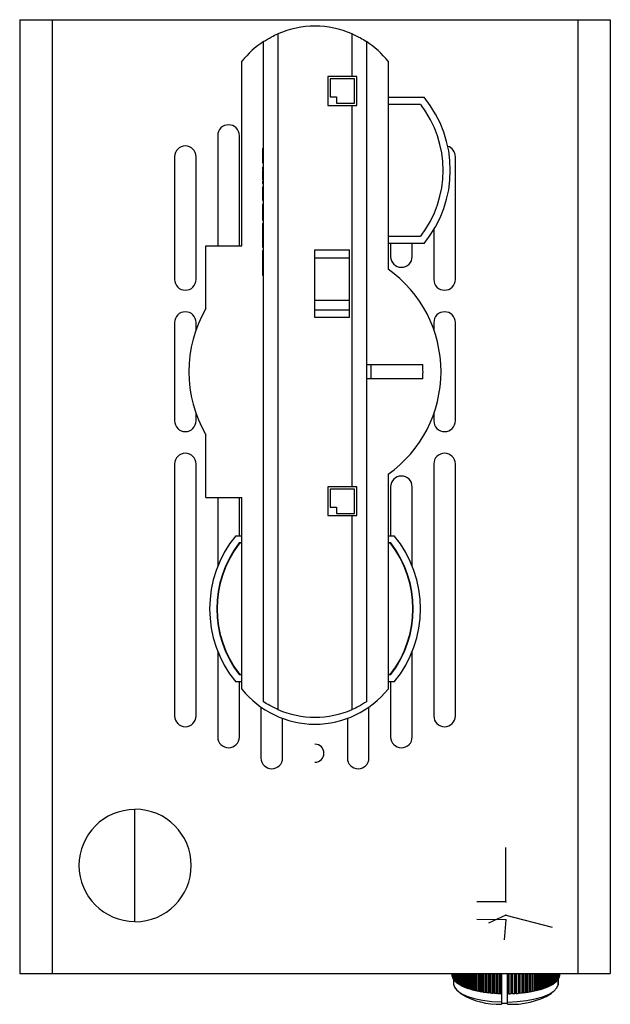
# Model space of a CAD drawing. Header units: millimetres. Extents: x 85 to 195, y -471 to -209.
# Tile 1 of 6: x 99 to 181, y -471 to -334. Entities that reach past the tile are written whole.
import ezdxf

# ---------------------------------------------------------------- set-up
doc = ezdxf.new("R2010")
doc.units = ezdxf.units.MM
doc.header["$PDSIZE"] = -1

msp = doc.modelspace()

# ---------------------------------------------------------------- linework, layer by layer
at = {"color": 7, "linetype": 'Continuous', "lineweight": 25}
for p, q in [((98.57, -333.84), (98.57, -466.34)), ((98.57, -333.84), (180.57, -333.84)), ((103.07, -333.84), (103.07, -466.34)), ((176.07, -333.84), (176.07, -466.34)), ((180.57, -333.84), (180.57, -466.34)), ((134.42, -335.8), (134.42, -429.68)), ((144.72, -341.74), (144.72, -335.8)), ((132.42, -428.6), (132.42, -336.88)), ((146.72, -336.88), (146.72, -428.6)), ((129.42, -365.24), (129.42, -339.62)), ((149.72, -339.62), (149.72, -368.48)), ((145.37, -341.74), (141.37, -341.74)), ((141.37, -341.74), (141.37, -345.74)), ((145.37, -345.74), (145.37, -341.74)), ((145.07, -342.04), (141.67, -342.04)), ((141.67, -342.04), (141.67, -344.54)), ((145.07, -345.44), (145.07, -342.04)), ((141.67, -344.54), (142.57, -344.54)), ((142.57, -344.54), (142.57, -345.44)), ((149.72, -344.62), (154.72, -344.62)), ((141.37, -345.74), (145.37, -345.74)), ((142.57, -345.44), (145.07, -345.44)), ((144.72, -398.74), (144.72, -345.74)), ((154.24, -345.62), (149.72, -345.62)), ((126.07, -349.94), (126.07, -365.24)), ((129.07, -365.24), (129.07, -349.94)), ((120.07, -352.87), (120.07, -369.92)), ((123.07, -369.92), (123.07, -352.87)), ((132.27, -351.73), (132.27, -353.71)), ((132.27, -351.73), (132.42, -351.73)), ((159.07, -369.92), (159.07, -352.87)), ((132.27, -353.71), (132.42, -353.71)), ((132.27, -354.34), (132.27, -354.65)), ((132.27, -354.34), (132.42, -354.34)), ((132.27, -354.65), (132.42, -354.65)), ((132.27, -354.66), (132.42, -354.66)), ((132.27, -355.48), (132.42, -355.48)), ((132.27, -356.23), (132.42, -356.23)), ((132.27, -356.27), (132.42, -356.27)), ((132.27, -356.27), (132.27, -356.58)), ((132.27, -356.58), (132.42, -356.58)), ((132.27, -357.07), (132.42, -357.07)), ((132.27, -357.07), (132.27, -358.91)), ((132.27, -358.91), (132.42, -358.91)), ((132.27, -359.45), (132.42, -359.45)), ((132.27, -359.45), (132.27, -360.15)), ((132.27, -360.15), (132.42, -360.15)), ((132.27, -360.95), (132.42, -360.95)), ((132.27, -361.65), (132.42, -361.65)), ((132.27, -361.7), (132.42, -361.7)), ((132.27, -362.14), (132.27, -365.46)), ((132.27, -362.14), (132.42, -362.14)), ((132.27, -363.8), (132.42, -363.8)), ((132.27, -363.85), (132.42, -363.85)), ((156.07, -363), (156.07, -369.92)), ((149.72, -363.92), (154.24, -363.92)), ((154.72, -364.92), (149.72, -364.92)), ((150.07, -364.92), (150.07, -366.74)), ((153.07, -366.74), (153.07, -364.92)), ((124.42, -373.98), (124.42, -365.24)), ((124.42, -365.24), (129.42, -365.24)), ((132.27, -365.46), (132.42, -365.46)), ((132.27, -365.91), (132.42, -365.91)), ((139.57, -375.22), (139.57, -365.8)), ((139.57, -365.8), (144.37, -365.8)), ((144.37, -375.22), (144.37, -365.8)), ((132.27, -367.8), (132.42, -367.8)), ((144.37, -366.98), (139.57, -366.98)), ((132.27, -369.32), (132.42, -369.32)), ((139.57, -372.79), (144.37, -372.79)), ((144.37, -374.19), (139.57, -374.19)), ((120.07, -375.92), (120.07, -389.56)), ((123.07, -376.91), (123.07, -375.92)), ((144.37, -375.22), (139.57, -375.22)), ((156.07, -375.92), (156.07, -376.91)), ((159.07, -389.56), (159.07, -375.92)), ((146.72, -381.74), (154.54, -381.74)), ((147.37, -383.74), (147.37, -381.74)), ((154.54, -383.74), (146.72, -383.74)), ((123.07, -389.56), (123.07, -388.57)), ((156.07, -388.57), (156.07, -389.56)), ((124.42, -400.24), (124.42, -391.5)), ((120.07, -395.56), (120.07, -430.56)), ((123.07, -430.56), (123.07, -395.56)), ((156.07, -395.56), (156.07, -430.56)), ((159.07, -430.56), (159.07, -395.56)), ((149.72, -396.99), (149.72, -426.83)), ((145.37, -398.74), (141.37, -398.74)), ((141.37, -398.74), (141.37, -402.74)), ((141.67, -399.04), (141.67, -401.54)), ((145.07, -399.04), (141.67, -399.04)), ((145.07, -402.44), (145.07, -399.04)), ((145.37, -402.74), (145.37, -398.74)), ((150.07, -398.74), (150.07, -405.53)), ((153.07, -409.77), (153.07, -398.74)), ((124.42, -400.24), (129.42, -400.24)), ((126.07, -400.24), (126.07, -409.77)), ((129.07, -405.53), (129.07, -400.24)), ((129.42, -426.83), (129.42, -400.24)), ((141.67, -401.54), (142.57, -401.54)), ((142.57, -401.54), (142.57, -402.44)), ((141.37, -402.74), (145.37, -402.74)), ((142.57, -402.44), (145.07, -402.44)), ((144.72, -429.68), (144.72, -402.74)), ((128.57, -405.53), (129.42, -405.53)), ((149.72, -405.53), (150.57, -405.53)), ((129.42, -406.53), (129.06, -406.53)), ((129.42, -406.58), (129.08, -406.58)), ((150.09, -406.53), (149.72, -406.53)), ((150.07, -406.58), (149.72, -406.58)), ((126.07, -421.59), (126.07, -433.49)), ((153.07, -433.49), (153.07, -421.59)), ((129.06, -424.83), (129.42, -424.83)), ((129.08, -424.78), (129.42, -424.78)), ((149.72, -424.78), (150.07, -424.78)), ((149.72, -424.83), (150.09, -424.83)), ((129.42, -425.83), (128.57, -425.83)), ((129.07, -433.49), (129.07, -425.83)), ((150.57, -425.83), (149.72, -425.83)), ((150.07, -425.83), (150.07, -433.49)), ((132.07, -429.33), (132.07, -436.41)), ((147.07, -436.41), (147.07, -429.33)), ((135.07, -436.41), (135.07, -430.91)), ((144.07, -430.91), (144.07, -436.41)), ((114.57, -459.1), (114.57, -443.57)), ((98.57, -466.34), (180.57, -466.34)), ((158.62, -466.59), (158.62, -466.34)), ((158.63, -466.34), (158.63, -466.66)), ((158.64, -466.77), (158.64, -466.34)), ((158.65, -466.34), (158.65, -466.84)), ((158.69, -466.95), (158.69, -466.34)), ((158.72, -466.34), (158.72, -467.02)), ((158.78, -467.12), (158.78, -466.34)), ((158.82, -466.34), (158.82, -467.19)), ((158.9, -467.29), (158.9, -466.34)), ((158.96, -466.34), (158.96, -467.36)), ((159.06, -467.46), (159.06, -466.34)), ((159.13, -466.34), (159.13, -467.53)), ((159.25, -467.63), (159.25, -466.34)), ((159.33, -466.34), (159.33, -467.69)), ((159.47, -467.79), (159.47, -466.34)), ((159.57, -466.34), (159.57, -467.85)), ((159.73, -467.94), (159.73, -466.34)), ((159.84, -466.34), (159.84, -468)), ((160.02, -468.09), (160.02, -466.34)), ((160.14, -466.34), (160.14, -468.15)), ((160.34, -468.23), (160.34, -466.34)), ((160.47, -466.34), (160.47, -468.29)), ((160.68, -468.37), (160.68, -466.34)), ((160.83, -466.34), (160.83, -468.42)), ((161.05, -468.49), (161.05, -466.34)), ((161.2, -468.49), (161.2, -466.34)), ((161.21, -466.34), (161.21, -468.54)), ((161.45, -468.61), (161.45, -466.34)), ((161.6, -468.6), (161.6, -466.34)), ((161.61, -466.34), (161.61, -468.65)), ((161.87, -468.71), (161.87, -466.34)), ((162.01, -468.7), (162.01, -466.34)), ((162.04, -466.34), (162.04, -468.75)), ((162.31, -468.81), (162.31, -466.34)), ((162.45, -468.79), (162.45, -466.34)), ((162.49, -466.34), (162.49, -468.84)), ((162.76, -468.89), (162.76, -466.34)), ((162.9, -468.87), (162.9, -466.34)), ((162.95, -466.34), (162.95, -468.92)), ((163.24, -468.96), (163.24, -466.34)), ((163.37, -468.94), (163.37, -466.34)), ((163.43, -466.34), (163.43, -468.99)), ((163.73, -469.03), (163.73, -466.34)), ((163.86, -469), (163.86, -466.34)), ((163.92, -466.34), (163.92, -469.05)), ((164.22, -469.08), (164.22, -466.34)), ((164.35, -469.05), (164.35, -466.34)), ((164.43, -466.34), (164.43, -469.09)), ((164.73, -469.11), (164.73, -466.34)), ((164.85, -469.08), (164.85, -466.34)), ((164.94, -466.34), (164.94, -469.13)), ((165.25, -469.14), (165.25, -466.34)), ((165.36, -469.11), (165.36, -466.34)), ((165.45, -466.34), (165.45, -469.15)), ((165.47, -469.15), (165.47, -466.34)), ((165.49, -466.34), (165.49, -470.5)), ((166.27, -466.34), (166.27, -469.15)), ((166.28, -469.15), (166.28, -466.34)), ((166.38, -469.12), (166.38, -466.34)), ((166.49, -466.34), (166.49, -469.15)), ((166.8, -469.14), (166.8, -466.34)), ((166.9, -469.1), (166.9, -466.34)), ((167.01, -466.34), (167.01, -469.14)), ((167.32, -469.12), (167.32, -466.34)), ((167.4, -469.08), (167.4, -466.34)), ((167.52, -466.34), (167.52, -469.11)), ((167.83, -469.08), (167.83, -466.34)), ((167.9, -469.04), (167.9, -466.34)), ((168.03, -466.34), (168.03, -469.07)), ((168.33, -469.04), (168.33, -466.34)), ((168.4, -468.99), (168.4, -466.34)), ((168.53, -466.34), (168.53, -469.01)), ((168.82, -468.98), (168.82, -466.34)), ((168.88, -468.93), (168.88, -466.34)), ((169.01, -466.34), (169.01, -468.95)), ((169.3, -468.91), (169.3, -466.34)), ((169.34, -468.86), (169.34, -466.34)), ((169.48, -466.34), (169.48, -468.87)), ((169.76, -468.82), (169.76, -466.34)), ((169.79, -468.77), (169.79, -466.34)), ((169.94, -466.34), (169.94, -468.79)), ((170.2, -468.73), (170.2, -466.34)), ((170.23, -468.68), (170.23, -466.34)), ((170.37, -466.34), (170.37, -468.69)), ((170.62, -468.63), (170.62, -466.34)), ((170.64, -468.58), (170.64, -466.34)), ((170.79, -466.34), (170.79, -468.58)), ((171.02, -468.51), (171.02, -466.34)), ((171.03, -468.46), (171.03, -466.34)), ((171.18, -466.34), (171.18, -468.46)), ((171.4, -468.39), (171.4, -466.34)), ((171.54, -466.34), (171.54, -468.34)), ((171.75, -468.26), (171.75, -466.34)), ((171.88, -466.34), (171.88, -468.2)), ((172.07, -468.12), (172.07, -466.34)), ((172.19, -466.34), (172.19, -468.06)), ((172.37, -467.97), (172.37, -466.34)), ((172.47, -466.34), (172.47, -467.91)), ((172.63, -467.82), (172.63, -466.34)), ((172.73, -466.34), (172.73, -467.76)), ((172.86, -467.66), (172.86, -466.34)), ((172.94, -466.34), (172.94, -467.59)), ((173.06, -467.49), (173.06, -466.34)), ((173.13, -466.34), (173.13, -467.43)), ((173.22, -467.33), (173.22, -466.34)), ((173.28, -466.34), (173.28, -467.26)), ((173.35, -467.15), (173.35, -466.34)), ((173.39, -466.34), (173.39, -467.08)), ((173.44, -466.98), (173.44, -466.34)), ((173.47, -466.34), (173.47, -466.91)), ((173.5, -466.8), (173.5, -466.34)), ((173.51, -466.34), (173.51, -466.73)), ((173.52, -466.62), (173.52, -466.34)), ((158.62, -466.59), (158.63, -466.59)), ((158.64, -466.77), (158.65, -466.77)), ((158.69, -466.95), (158.72, -466.95)), ((158.78, -467.12), (158.82, -467.13)), ((158.82, -467.19), (158.82, -467.83)), ((158.9, -467.29), (158.96, -467.31)), ((159.06, -467.46), (159.13, -467.48)), ((159.25, -467.63), (159.33, -467.64)), ((159.47, -467.79), (159.57, -467.8)), ((172.63, -467.77), (172.73, -467.76)), ((172.86, -467.6), (172.94, -467.59)), ((173.06, -467.44), (173.13, -467.43)), ((173.22, -467.27), (173.28, -467.26)), ((173.32, -467.83), (173.32, -467.19)), ((173.32, -467.2), (173.32, -467.9)), ((173.35, -467.09), (173.39, -467.08)), ((173.44, -466.92), (173.47, -466.91)), ((173.5, -466.73), (173.51, -466.73)), ((159.32, -468.73), (159.79, -469.14)), ((159.73, -467.94), (159.84, -467.95)), ((160.02, -468.09), (160.14, -468.1)), ((160.34, -468.23), (160.47, -468.24)), ((160.68, -468.37), (160.83, -468.37)), ((161.05, -468.49), (161.2, -468.49)), ((161.2, -468.49), (161.21, -468.54)), ((161.45, -468.61), (161.6, -468.6)), ((161.6, -468.6), (161.61, -468.65)), ((161.87, -468.71), (162.01, -468.7)), ((162.01, -468.7), (162.04, -468.75)), ((162.31, -468.81), (162.45, -468.79)), ((162.45, -468.79), (162.49, -468.84)), ((162.76, -468.89), (162.9, -468.87)), ((162.9, -468.87), (162.95, -468.92)), ((163.24, -468.96), (163.37, -468.94)), ((163.37, -468.94), (163.43, -468.99)), ((163.73, -469.03), (163.86, -469)), ((163.86, -469), (163.92, -469.05)), ((164.22, -469.08), (164.35, -469.05)), ((164.35, -469.05), (164.43, -469.09)), ((164.73, -469.11), (164.85, -469.08)), ((164.85, -469.08), (164.94, -469.13)), ((165.25, -469.14), (165.36, -469.11)), ((165.36, -469.11), (165.45, -469.15)), ((165.45, -469.15), (165.47, -469.15)), ((165.47, -469.15), (165.48, -469.08)), ((165.48, -469.08), (165.48, -470.3)), ((166.27, -469.15), (166.28, -469.15)), ((166.28, -469.15), (166.38, -469.12)), ((166.28, -470.31), (166.28, -469.15)), ((166.38, -469.12), (166.49, -469.15)), ((166.8, -469.14), (166.9, -469.1)), ((166.9, -469.1), (167.01, -469.14)), ((167.32, -469.12), (167.4, -469.08)), ((167.4, -469.08), (167.52, -469.11)), ((167.83, -469.08), (167.9, -469.04)), ((167.9, -469.04), (168.03, -469.07)), ((168.33, -469.04), (168.4, -468.99)), ((168.4, -468.99), (168.53, -469.01)), ((168.82, -468.98), (168.88, -468.93)), ((168.88, -468.93), (169.01, -468.95)), ((169.3, -468.91), (169.34, -468.86)), ((169.34, -468.86), (169.48, -468.87)), ((169.76, -468.82), (169.79, -468.77)), ((169.79, -468.77), (169.94, -468.79)), ((170.2, -468.73), (170.23, -468.68)), ((170.23, -468.68), (170.37, -468.69)), ((170.62, -468.63), (170.64, -468.58)), ((170.64, -468.58), (170.79, -468.58)), ((171.02, -468.51), (171.03, -468.46)), ((171.03, -468.46), (171.18, -468.46)), ((171.4, -468.34), (171.54, -468.34)), ((171.75, -468.21), (171.88, -468.2)), ((172.07, -468.07), (172.19, -468.06)), ((172.36, -469.14), (172.83, -468.73)), ((172.37, -467.92), (172.47, -467.91)), ((173.32, -467.9), (173.32, -467.83)), ((165.49, -470.51), (165.48, -470.51)), ((165.49, -470.5), (165.49, -470.51)), ((166.28, -470.51), (165.49, -470.5)), ((165.5, -470.5), (165.49, -470.6)), ((166.29, -470.53), (166.28, -470.31)), ((166.28, -470.53), (166.28, -470.52)), ((166.29, -470.61), (166.28, -470.53))]:
    msp.add_line(p, q, dxfattribs=at)
at = {"color": 7, "linetype": 'Continuous'}
for p, q in [((166.07, -456.37), (166.07, -448.82)), ((166.07, -456.37), (162.06, -456.37)), ((166.07, -458.9), (162.06, -458.86)), ((166.07, -458.24), (163.66, -459.34)), ((166.07, -458.9), (165.85, -461.65)), ((166.07, -458.24), (172.49, -459.89))]:
    msp.add_line(p, q, dxfattribs=at)
at = {"color": 7, "linetype": 'Continuous', "lineweight": 25, "flags": 128}
for points in [[(158.82, -467.83), (158.92, -468.23), (159.27, -468.68), (159.86, -469.11), (160.67, -469.48), (161.68, -469.8), (162.85, -470.05), (164.13, -470.22), (165.48, -470.3)], [(166.28, -470.31), (167.64, -470.25), (168.94, -470.11), (170.14, -469.88), (171.2, -469.58), (172.07, -469.22), (172.73, -468.81), (173.15, -468.36), (173.32, -467.9)], [(165.48, -470.3), (165.48, -470.42), (165.49, -470.51)], [(165.48, -470.51), (165.49, -470.56), (165.49, -470.6)]]:
    msp.add_lwpolyline(points, dxfattribs=at)
at = {"color": 7, "linetype": 'Continuous', "lineweight": 25}
for centre, radius, start, end in [((139.57, -347.74), 13, 66.662, 113.338), ((139.57, -347.74), 13, 123.367, 141.3311), ((139.57, -347.74), 13, 38.6689, 56.633), ((142.36, -354.77), 16, 320.6264, 39.3736), ((142.36, -354.77), 15, 322.4105, 37.5895), ((127.57, -349.94), 1.5, 0, 180), ((121.57, -352.87), 1.5, 0, 180), ((157.57, -352.87), 1.5, 0, 73.3364), ((151.57, -366.74), 1.5, 180, 0), ((139.57, -382.74), 17.5, 305.4505, 54.5495), ((121.57, -369.92), 1.5, 180, 0), ((157.57, -369.92), 1.5, 180, 360), ((121.57, -375.92), 1.5, 0, 180), ((139.57, -382.74), 17.5, 149.9644, 210.0356), ((157.57, -375.92), 1.5, 360, 180), ((139.57, -382.74), 15, 356.1774, 3.8226), ((121.57, -389.56), 1.5, 180, 0), ((157.57, -389.56), 1.5, 180, 0), ((121.57, -395.56), 1.5, 0, 180), ((157.57, -395.56), 1.5, 0, 180), ((151.57, -398.74), 1.5, 360, 180), ((140.94, -415.68), 16, 140.6264, 219.3736), ((138.21, -415.68), 16, 320.6264, 39.3736), ((140.94, -415.68), 15, 142.4105, 217.5895), ((140.94, -415.68), 14.95, 142.5048, 217.4952), ((138.21, -415.68), 14.95, 322.5048, 37.4952), ((138.21, -415.68), 15, 322.4105, 37.5895), ((139.57, -418.71), 13, 218.6689, 321.3311), ((121.57, -430.56), 1.5, 180, 0), ((139.57, -417.74), 13, 246.662, 293.338), ((157.57, -430.56), 1.5, 180, 360), ((127.57, -433.49), 1.5, 180, 0), ((151.57, -433.49), 1.5, 180, 0), ((139.57, -435.74), 1.25, 270, 90), ((133.57, -436.41), 1.5, 180, 0), ((145.57, -436.41), 1.5, 180, 0), ((114.57, -451.34), 7.77, 90, 270), ((114.57, -451.34), 7.82, 270, 90), ((159.51, -466.61), 0.89, 183.6241, 190.5248), ((159.62, -466.58), 0.999, 195.0438, 201.4338), ((159.82, -466.49), 1.21, 205.4862, 211.0946), ((160.1, -466.31), 1.55, 214.5747, 219.3384), ((160.46, -466), 2.03, 222.2616, 226.2498), ((160.88, -465.54), 2.65, 228.6896, 232.0234), ((161.35, -464.91), 3.44, 234.0671, 236.8712), ((170.9, -465.06), 3.25, 304.1041, 307.0124), ((171.36, -465.65), 2.5, 309.1341, 312.598), ((171.77, -466.08), 1.91, 315.1345, 319.2802), ((172.12, -466.36), 1.47, 322.3182, 327.261), ((172.38, -466.52), 1.16, 330.8661, 336.6544), ((172.56, -466.59), 0.967, 340.8214, 347.3519), ((172.64, -466.61), 0.88, 351.9423, 358.8972), ((161.86, -464.11), 4.38, 238.5984, 240.9815), ((165.02, -460.57), 10.04, 238.5978, 272.6869), ((162.38, -463.13), 5.49, 242.4586, 244.5088), ((162.91, -461.99), 6.75, 245.7881, 247.5749), ((163.43, -460.7), 8.14, 248.6975, 250.2749), ((163.92, -459.29), 9.63, 251.2725, 252.6825), ((164.37, -457.8), 11.2, 253.5799, 254.8556), ((164.78, -456.26), 12.79, 255.6724, 256.8397), ((165.13, -454.71), 14.37, 257.5914, 258.6713), ((165.42, -453.21), 15.9, 259.3706, 260.38), ((165.65, -451.8), 17.33, 261.0371, 261.9902), ((165.83, -450.52), 18.62, 262.6136, 263.5221), ((165.95, -449.42), 19.73, 264.1192, 264.9934), ((166.02, -448.52), 20.63, 265.5705, 266.4192), ((166.06, -447.87), 21.28, 266.9821, 267.8133), ((166.94, -459.99), 10.64, 266.5106, 300.6588), ((166.08, -447.55), 21.61, 271.1066, 271.9294), ((166.09, -447.99), 21.16, 272.4847, 273.3191), ((166.14, -448.7), 20.46, 273.8846, 274.738), ((166.22, -449.64), 19.51, 275.319, 276.1998), ((166.35, -450.78), 18.36, 276.802, 277.7192), ((166.54, -452.09), 17.04, 278.3492, 279.3134), ((166.78, -453.53), 15.58, 279.9787, 281.0021), ((167.09, -455.04), 14.03, 281.7116, 282.8088), ((167.45, -456.59), 12.45, 283.5734, 284.7621), ((167.87, -458.13), 10.85, 285.5948, 286.897), ((168.33, -459.61), 9.31, 287.8142, 289.2572), ((168.83, -460.99), 7.83, 290.2794, 291.8979), ((169.35, -462.25), 6.47, 293.0513, 294.8897), ((169.88, -463.36), 5.24, 296.2078, 298.3232), ((170.4, -464.3), 4.17, 299.8493, 302.3148)]:
    msp.add_arc(centre, radius, start, end, dxfattribs=at)
for points, knots in [([(132.42, -336.88), (132.79, -336.66), (133.44, -336.25), (134.12, -335.94), (134.42, -335.8)], [0, 0, 0, 0, 0.554965, 1, 1, 1, 1]), ([(144.72, -335.8), (145.11, -335.98), (145.79, -336.29), (146.44, -336.7), (146.72, -336.88)], [0, 0, 0, 0, 0.565117, 1, 1, 1, 1]), ([(132.27, -354.81), (132.27, -354.87), (132.27, -355.04), (132.27, -355.3), (132.27, -355.48)], [0, 0, 0, 0, 0.337839, 1, 1, 1, 1]), ([(132.27, -355.48), (132.27, -355.57), (132.27, -355.76), (132.27, -355.97), (132.27, -356.05), (132.27, -356.07)], [0, 0, 0, 0, 0.4217004, 0.8431044, 1, 1, 1, 1]), ([(132.27, -360.15), (132.27, -360.3), (132.27, -360.57), (132.27, -360.83), (132.27, -360.95)], [0, 0, 0, 0, 0.56024, 1, 1, 1, 1]), ([(132.27, -360.95), (132.27, -361.06), (132.27, -361.27), (132.27, -361.51), (132.27, -361.63), (132.27, -361.64), (132.27, -361.65)], [0, 0, 0, 0, 0.279797, 0.5595, 0.779626, 1, 1, 1, 1]), ([(132.27, -365.91), (132.27, -365.95), (132.27, -366.01), (132.27, -366.53), (132.27, -367.15), (132.27, -367.58), (132.27, -367.8)], [0, 0, 0, 0, 0.279512, 0.55908, 0.779374, 1, 1, 1, 1]), ([(132.27, -367.8), (132.27, -368.13), (132.27, -368.73), (132.27, -369.14), (132.27, -369.32)], [0, 0, 0, 0, 0.559517, 1, 1, 1, 1]), ([(134.42, -429.68), (134.04, -429.5), (133.36, -429.19), (132.71, -428.78), (132.42, -428.6)], [0, 0, 0, 0, 0.5651171, 1, 1, 1, 1]), ([(146.72, -428.6), (146.36, -428.82), (145.71, -429.23), (145.03, -429.54), (144.72, -429.68)], [0, 0, 0, 0, 0.554965, 1, 1, 1, 1])]:
    msp.add_open_spline(points, degree=3, knots=knots, dxfattribs=at)
at = {"color": 7, "linetype": 'Continuous'}
for p in [(166.07, -456.37), (166.07, -458.24), (166.07, -458.9)]:
    msp.add_point(p, dxfattribs=at)

doc.saveas('drawing.dxf')
